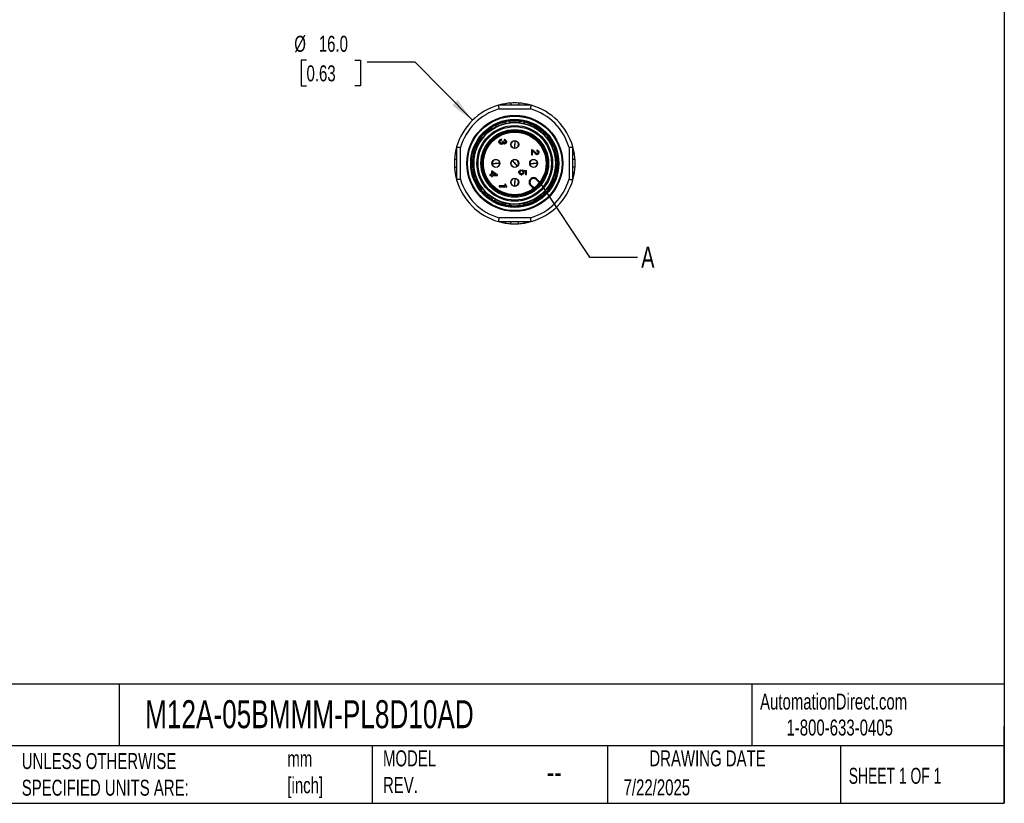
# Model space of a CAD drawing. Header units: millimetres. Extents: x 6 to 273, y 6 to 210.
# Tile 10 of 15: x 143 to 273, y 6 to 110. Entities that reach past the tile are written whole.
import ezdxf

# ---------------------------------------------------------------- set-up
doc = ezdxf.new("R2010")
doc.units = ezdxf.units.MM
doc.linetypes.add('SLD-Solid', pattern=[0])
doc.layers.add('DIMENSIONS', color=140, linetype='SLD-Solid', lineweight=25)
doc.layers.add('TEXT', color=140, linetype='SLD-Solid', lineweight=25)
doc.styles.add('SLDTEXTSTYLE0', font='TXT', dxfattribs={"width": 0.7})
doc.styles.add('SLDTEXTSTYLE1', font='TXT', dxfattribs={"width": 0.65})
doc.dimstyles.new('SLDDIMSTYLE3', dxfattribs={"dimtxt": 2.158008, "dimasz": 3.302, "dimexe": 0, "dimexo": 0.0625, "dimgap": 0.539502, "dimtad": 0, "dimtih": 1, "dimtoh": 1, "dimdec": 1, "dimrnd": 1e-09, "dimzin": 4, "dimdsep": 46, "dimtxsty": 'SLDTEXTSTYLE0', "dimsah": 1, "dimcen": 0, "dimadec": 0, "dimazin": 1, "dimtfac": 1, "dimtdec": 1, "dimtofl": 0, "dimtmove": 0, "dimatfit": 3, "dimfxl": 0, "dimfrac": 2, "dimtolj": 1, "dimtzin": 12, "dimarcsym": 0})
doc.dimstyles.new('SLDDIMSTYLE4', dxfattribs={"dimtxt": 0.18, "dimasz": 3.302, "dimexe": 0, "dimexo": 0.0625, "dimgap": 0, "dimtad": 0, "dimtih": 1, "dimtoh": 1, "dimdec": 0, "dimrnd": 1e-09, "dimzin": 0, "dimdsep": 46, "dimtxsty": 'Standard', "dimblk1": 'NONE', "dimblk2": 'NONE', "dimsah": 1, "dimcen": 0.09, "dimadec": 0, "dimazin": 0, "dimtfac": 3.302, "dimtdec": 0, "dimtofl": 0, "dimtmove": 0, "dimatfit": 3, "dimldrblk": 'NONE', "dimfxl": 0, "dimfrac": 2, "dimtolj": 1, "dimtzin": 0, "dimarcsym": 0})

# ---------------------------------------------------------------- blocks, each defined once
blk = doc.blocks.new('_D_5')
at = {"layer": 'DIMENSIONS'}
for p, q in [((180.6, 104.76), (179.88, 104.76)), ((179.88, 104.76), (179.88, 101.33)), ((187.02, 104.76), (187.74, 104.76)), ((187.74, 104.76), (187.74, 101.33)), ((195, 104.46), (188.65, 104.46)), ((202.57, 96.78), (195, 104.46)), ((179.88, 101.33), (180.6, 101.33)), ((187.74, 101.33), (187.02, 101.33))]:
    blk.add_line(p, q, dxfattribs=at)
blk.add_solid([(202.57, 96.78), (200.62, 99.48), (199.89, 98.77)], dxfattribs=at)
at = {"layer": 'DIMENSIONS', "char_height": 2.117, "attachment_point": 1, "style": 'SLDTEXTSTYLE0'}
for s, insert in [('%%c', (178.98, 107.97)), ('16.0', (182.23, 107.97)), ('0.63', (180.6, 104.06))]:
    blk.add_mtext(s, dxfattribs=dict(at, insert=insert))
blk = doc.blocks.new('_None')

msp = doc.modelspace()

# ---------------------------------------------------------------- linework, layer by layer
for p, q in [((210.36, 98.78), (206.02, 98.78)), ((206.09, 98.28), (210.29, 98.28)), ((206.92, 98.98), (206.92, 98.78)), ((207.69, 99.07), (207.69, 98.78)), ((208.69, 99.07), (208.69, 98.78)), ((209.46, 98.98), (209.46, 98.78)), ((207.55, 96.47), (207.53, 96.59)), ((208.85, 96.59), (208.83, 96.49)), ((205.16, 95.72), (205.21, 95.63)), ((205.74, 95.93), (205.69, 96.03)), ((206.93, 96.48), (206.95, 96.38)), ((209.44, 96.36), (209.46, 96.48)), ((203.75, 94.41), (203.84, 94.33)), ((204.23, 94.81), (204.15, 94.87)), ((206.09, 93.98), (206.12, 94.08)), ((206.09, 93.98), (206.09, 93.91)), ((206.12, 94.08), (206.15, 94.16)), ((206.15, 94.16), (206.22, 94.22)), ((206.22, 94.22), (206.28, 94.26)), ((206.24, 94.03), (206.23, 93.97)), ((206.23, 93.92), (206.23, 93.97)), ((206.28, 94.08), (206.24, 94.03)), ((206.28, 94.26), (206.37, 94.28)), ((206.33, 94.12), (206.28, 94.08)), ((206.38, 94.13), (206.33, 94.12)), ((206.43, 94.28), (206.37, 94.28)), ((206.38, 94.13), (206.43, 94.13)), ((206.43, 94.13), (206.43, 94.28)), ((206.69, 93.97), (206.58, 93.97)), ((206.58, 93.97), (206.58, 93.92)), ((206.69, 93.92), (206.69, 93.97)), ((206.85, 94.23), (206.8, 94.23)), ((206.8, 94.23), (206.8, 94.09)), ((206.8, 94.09), (206.85, 94.09)), ((206.85, 94.23), (206.92, 94.22)), ((206.89, 94.08), (206.85, 94.09)), ((206.93, 94.06), (206.89, 94.08)), ((206.92, 94.22), (206.99, 94.17)), ((206.95, 94.02), (206.93, 94.06)), ((206.97, 93.97), (206.95, 94.02)), ((206.97, 93.97), (206.97, 93.92)), ((206.99, 94.17), (207.04, 94.12)), ((207.04, 94.12), (207.08, 94.04)), ((207.08, 94.04), (207.09, 93.98)), ((207.09, 93.91), (207.09, 93.98)), ((208.19, 94.08), (208.19, 93.63)), ((212.24, 94.87), (212.15, 94.8)), ((212.54, 94.33), (212.63, 94.41)), ((200.49, 93.25), (200.49, 88.91)), ((200.99, 88.98), (200.99, 93.18)), ((202.89, 92.69), (203, 92.65)), ((203.19, 93.23), (203.1, 93.26)), ((206.12, 93.81), (206.09, 93.91)), ((206.15, 93.73), (206.12, 93.81)), ((206.22, 93.67), (206.15, 93.73)), ((206.28, 93.63), (206.22, 93.67)), ((206.23, 93.92), (206.24, 93.86)), ((206.24, 93.86), (206.28, 93.81)), ((206.28, 93.81), (206.33, 93.77)), ((206.37, 93.61), (206.28, 93.63)), ((206.33, 93.77), (206.38, 93.76)), ((206.37, 93.61), (206.43, 93.61)), ((206.43, 93.76), (206.38, 93.76)), ((206.43, 93.76), (206.48, 93.77)), ((206.52, 93.63), (206.43, 93.61)), ((206.48, 93.77), (206.53, 93.81)), ((206.59, 93.68), (206.52, 93.63)), ((206.53, 93.81), (206.57, 93.86)), ((206.57, 93.86), (206.58, 93.92)), ((206.64, 93.74), (206.59, 93.68)), ((206.67, 93.72), (206.64, 93.74)), ((206.74, 93.67), (206.67, 93.72)), ((206.69, 93.92), (206.7, 93.87)), ((206.7, 93.87), (206.73, 93.83)), ((206.73, 93.83), (206.77, 93.81)), ((206.8, 93.66), (206.74, 93.67)), ((206.77, 93.81), (206.8, 93.79)), ((206.85, 93.79), (206.8, 93.79)), ((206.8, 93.66), (206.85, 93.66)), ((206.85, 93.79), (206.89, 93.81)), ((206.92, 93.67), (206.85, 93.66)), ((206.89, 93.81), (206.93, 93.83)), ((206.99, 93.72), (206.92, 93.67)), ((206.93, 93.83), (206.95, 93.87)), ((206.95, 93.87), (206.97, 93.92)), ((207.04, 93.77), (206.99, 93.72)), ((207.08, 93.84), (207.04, 93.77)), ((207.09, 93.91), (207.08, 93.84)), ((208.19, 93.08), (208.19, 93.53)), ((210.47, 92.88), (210.39, 92.88)), ((210.39, 92.88), (210.39, 92.22)), ((210.47, 92.88), (210.55, 92.86)), ((210.52, 92.22), (210.52, 92.71)), ((210.59, 92.68), (210.52, 92.71)), ((210.55, 92.86), (210.64, 92.81)), ((210.68, 92.62), (210.59, 92.68)), ((210.64, 92.81), (210.72, 92.74)), ((210.72, 92.74), (210.8, 92.67)), ((210.8, 92.67), (210.87, 92.59)), ((211.15, 92.83), (211.1, 92.83)), ((211.1, 92.83), (211.1, 92.69)), ((211.1, 92.69), (211.15, 92.69)), ((211.15, 92.83), (211.22, 92.82)), ((211.19, 92.68), (211.15, 92.69)), ((211.23, 92.66), (211.19, 92.68)), ((211.22, 92.82), (211.29, 92.77)), ((211.25, 92.62), (211.23, 92.66)), ((211.29, 92.77), (211.34, 92.72)), ((211.34, 92.72), (211.38, 92.64)), ((211.38, 92.64), (211.39, 92.58)), ((213.29, 93.26), (213.18, 93.22)), ((213.4, 92.65), (213.5, 92.69)), ((215.39, 93.18), (215.39, 88.98)), ((215.89, 88.91), (215.89, 93.25)), ((200.49, 91.58), (200.21, 91.58)), ((200.29, 92.35), (200.49, 92.35)), ((202.75, 91.35), (202.75, 91.3)), ((207.84, 91.44), (208.16, 91.12)), ((210.39, 92.22), (210.52, 92.22)), ((210.78, 92.53), (210.68, 92.62)), ((210.85, 92.44), (210.78, 92.53)), ((210.94, 92.34), (210.85, 92.44)), ((210.87, 92.59), (211.03, 92.43)), ((210.97, 92.32), (210.94, 92.34)), ((211.04, 92.27), (210.97, 92.32)), ((211.03, 92.43), (211.07, 92.41)), ((211.1, 92.26), (211.04, 92.27)), ((211.07, 92.41), (211.1, 92.39)), ((211.15, 92.39), (211.1, 92.39)), ((211.1, 92.26), (211.15, 92.26)), ((211.15, 92.39), (211.19, 92.41)), ((211.22, 92.27), (211.15, 92.26)), ((211.19, 92.41), (211.23, 92.43)), ((211.29, 92.32), (211.22, 92.27)), ((211.23, 92.43), (211.25, 92.47)), ((211.27, 92.57), (211.25, 92.62)), ((211.25, 92.47), (211.27, 92.52)), ((211.27, 92.57), (211.27, 92.52)), ((211.34, 92.37), (211.29, 92.32)), ((211.38, 92.44), (211.34, 92.37)), ((211.39, 92.51), (211.38, 92.44)), ((211.39, 92.51), (211.39, 92.58)), ((213.73, 91.39), (213.61, 91.39)), ((215.89, 92.35), (216.09, 92.35)), ((216.18, 91.58), (215.89, 91.58)), ((200.21, 90.58), (200.49, 90.58)), ((205.25, 90.03), (205.12, 90.03)), ((205.12, 90.03), (205.12, 89.61)), ((205.19, 91.08), (205.64, 91.08)), ((205.25, 90.03), (205.89, 89.61)), ((206.19, 91.08), (205.74, 91.08)), ((208.55, 90.73), (208.23, 91.05)), ((208.75, 90), (208.78, 90.06)), ((208.78, 90.06), (208.8, 90.1)), ((208.8, 90.1), (208.84, 90.13)), ((208.84, 90.13), (208.89, 90.17)), ((208.89, 90.17), (208.94, 90.2)), ((208.93, 90.05), (208.89, 90)), ((208.97, 90.07), (208.93, 90.05)), ((208.94, 90.2), (209.02, 90.22)), ((209.03, 90.1), (208.97, 90.07)), ((209.02, 90.22), (209.03, 90.1)), ((209.19, 90.21), (209.74, 90.13)), ((209.19, 90.21), (209.19, 90.08)), ((209.23, 90.06), (209.19, 90.08)), ((209.27, 90.01), (209.23, 90.06)), ((209.34, 90.07), (209.38, 90.01)), ((209.62, 90.03), (209.34, 90.07)), ((209.62, 90.03), (209.62, 89.62)), ((209.74, 89.62), (209.74, 90.13)), ((210.19, 91.08), (210.64, 91.08)), ((211.19, 91.08), (210.74, 91.08)), ((213.63, 90.77), (213.73, 90.78)), ((216.18, 90.58), (215.89, 90.58)), ((200.49, 89.81), (200.29, 89.81)), ((202.99, 89.52), (202.89, 89.48)), ((203.1, 88.9), (203.2, 88.94)), ((205.12, 89.61), (204.89, 89.61)), ((204.89, 89.61), (204.89, 89.47)), ((204.89, 89.47), (205.12, 89.47)), ((205.12, 89.47), (205.12, 89.34)), ((205.12, 89.34), (205.24, 89.34)), ((205.67, 89.61), (205.24, 89.89)), ((205.24, 89.89), (205.24, 89.61)), ((205.24, 89.61), (205.67, 89.61)), ((205.24, 89.34), (205.24, 89.47)), ((205.24, 89.47), (205.89, 89.47)), ((205.89, 89.47), (205.89, 89.61)), ((208.19, 89.08), (208.19, 88.63)), ((208.74, 89.93), (208.75, 90)), ((208.74, 89.93), (208.74, 89.87)), ((208.75, 89.81), (208.74, 89.87)), ((208.78, 89.75), (208.75, 89.81)), ((208.8, 89.71), (208.78, 89.75)), ((208.84, 89.67), (208.8, 89.71)), ((208.89, 89.63), (208.84, 89.67)), ((208.89, 90), (208.87, 89.93)), ((208.87, 89.87), (208.87, 89.93)), ((208.87, 89.87), (208.89, 89.81)), ((208.89, 89.81), (208.93, 89.76)), ((208.94, 89.61), (208.89, 89.63)), ((208.93, 89.76), (208.97, 89.73)), ((209.02, 89.58), (208.94, 89.61)), ((208.97, 89.73), (209.03, 89.71)), ((209.02, 89.58), (209.12, 89.58)), ((209.13, 89.71), (209.03, 89.71)), ((209.19, 89.61), (209.12, 89.58)), ((209.13, 89.71), (209.19, 89.73)), ((209.19, 89.73), (209.23, 89.76)), ((209.24, 89.63), (209.19, 89.61)), ((209.23, 89.76), (209.27, 89.81)), ((209.29, 89.67), (209.24, 89.63)), ((209.29, 89.93), (209.27, 90.01)), ((209.27, 89.81), (209.29, 89.87)), ((209.29, 89.93), (209.29, 89.87)), ((209.37, 89.75), (209.29, 89.67)), ((209.39, 89.81), (209.37, 89.75)), ((209.38, 90.01), (209.4, 89.93)), ((209.4, 89.87), (209.39, 89.81)), ((209.4, 89.87), (209.4, 89.93)), ((209.62, 89.62), (209.74, 89.62)), ((210.31, 89.03), (210.24, 88.96)), ((210.31, 88.89), (210.24, 88.96)), ((210.31, 89.03), (210.38, 88.96)), ((210.38, 88.96), (210.31, 88.89)), ((211.02, 88.96), (211.09, 89.03)), ((211.46, 88.52), (211.02, 88.96)), ((211.52, 88.6), (211.09, 89.03)), ((213.2, 88.93), (213.29, 88.9)), ((213.5, 89.48), (213.39, 89.52)), ((216.09, 89.81), (215.89, 89.81)), ((203.84, 87.83), (203.75, 87.76)), ((206.87, 88.09), (206.14, 88.09)), ((206.14, 88.09), (206.14, 87.97)), ((206.14, 87.97), (207.14, 87.97)), ((206.97, 88.33), (206.87, 88.33)), ((206.87, 88.33), (206.87, 88.09)), ((206.97, 88.31), (206.97, 88.33)), ((206.97, 88.31), (206.98, 88.24)), ((206.98, 88.24), (206.99, 88.21)), ((206.99, 88.21), (207.02, 88.16)), ((207.02, 88.16), (207.05, 88.12)), ((207.05, 88.12), (207.1, 88.08)), ((207.1, 88.08), (207.14, 88.07)), ((207.14, 87.97), (207.14, 88.07)), ((208.19, 88.08), (208.19, 88.53)), ((210.24, 88.18), (210.31, 88.25)), ((210.24, 88.18), (210.67, 87.75)), ((210.31, 88.25), (210.75, 87.82)), ((212.63, 87.76), (212.54, 87.83)), ((204.15, 87.29), (204.23, 87.36)), ((205.22, 86.54), (205.16, 86.44)), ((205.69, 86.13), (205.74, 86.22)), ((212.15, 87.36), (212.24, 87.29)), ((206.95, 85.8), (206.93, 85.68)), ((207.53, 85.58), (207.55, 85.67)), ((208.83, 85.69), (208.85, 85.58)), ((209.46, 85.68), (209.44, 85.79)), ((210.29, 83.88), (206.09, 83.88)), ((206.02, 83.38), (210.36, 83.38)), ((206.92, 83.18), (206.92, 83.38)), ((207.69, 83.1), (207.69, 83.38)), ((208.69, 83.1), (208.69, 83.38)), ((209.46, 83.18), (209.46, 83.38))]:
    msp.add_line(p, q)
at = {"flags": 128}
for points in [[(206.92, 98.98), (206.56, 98.91), (206.02, 98.78)], [(210.36, 98.78), (209.83, 98.91), (209.46, 98.98)], [(200.49, 93.25), (200.36, 92.72), (200.29, 92.35)], [(216.09, 92.35), (216.02, 92.72), (215.89, 93.25)], [(200.29, 89.81), (200.36, 89.45), (200.49, 88.91)], [(215.89, 88.91), (216.02, 89.45), (216.09, 89.81)], [(206.02, 83.38), (206.56, 83.25), (206.92, 83.18)], [(209.46, 83.18), (209.83, 83.25), (210.36, 83.38)]]:
    msp.add_lwpolyline(points, dxfattribs=at)
for centre, radius in [((208.19, 91.08), 6.36), ((208.19, 91.08), 6.26), ((208.19, 91.08), 5.84), ((208.19, 91.08), 5.74), ((208.19, 91.08), 5.45), ((208.19, 91.08), 5.39), ((208.19, 91.08), 5.01), ((208.19, 91.08), 4.87), ((208.19, 91.08), 4.48), ((208.19, 91.08), 4.34), ((208.19, 91.08), 4.21), ((208.19, 91.08), 4.15), ((208.19, 93.58), 0.525), ((205.69, 91.08), 0.525), ((208.19, 91.08), 0.525), ((210.69, 91.08), 0.525), ((208.19, 88.58), 0.525)]:
    msp.add_circle(centre, radius)
for centre, radius, start, end in [((208.19, 91.08), 8, 105.7405, 164.2595), ((208.19, 91.08), 7.5, 106.2602, 163.7398), ((208.19, 91.08), 8, 93.5833, 99.1356), ((208.19, 91.08), 8, 86.4167, 93.5833), ((208.19, 91.08), 8, 80.8644, 86.4167), ((208.19, 91.08), 7.5, 16.2602, 73.7398), ((208.19, 91.08), 8, 15.7405, 74.2595), ((208.19, 91.08), 5.6, 103.0165, 117.0334), ((208.19, 91.08), 5.67, 99.4139, 100.5861), ((208.19, 91.08), 5.6, 83.0082, 97.1284), ((208.19, 91.08), 5.67, 79.4139, 80.5861), ((208.19, 91.08), 5.6, 42.9715, 77.1125), ((208.19, 91.08), 5.6, 123.0172, 137.0066), ((208.19, 91.08), 5.67, 119.4139, 120.5861), ((208.19, 91.08), 5.6, 143.0094, 156.99), ((208.19, 91.08), 5.67, 139.4139, 140.5861), ((208.19, 93.58), 0.5, 90, 270), ((208.19, 93.58), 0.5, 270, 90), ((208.19, 91.08), 5.67, 39.4139, 40.5861), ((208.19, 91.08), 5.6, 22.9201, 37.0187), ((208.19, 91.08), 5.6, 162.9923, 196.9837), ((208.19, 91.08), 5.67, 159.4139, 160.5861), ((208.19, 93.58), 0.05, 90, 270), ((208.19, 93.58), 0.05, 270, 90), ((208.19, 91.08), 5.67, 19.4139, 20.5861), ((208.19, 91.08), 5.6, 2.8271, 16.9774), ((208.19, 91.08), 8, 176.4167, 183.5833), ((208.19, 91.08), 8, 170.8644, 176.4167), ((205.69, 91.08), 0.5, 0, 180), ((208.19, 91.08), 0.5, 135, 315), ((208.19, 91.08), 0.5, 315, 135), ((210.69, 91.08), 0.5, 0, 180), ((208.19, 91.08), 8, 3.5833, 9.1356), ((208.19, 91.08), 8, 356.4167, 3.5833), ((208.19, 91.08), 8, 183.5833, 189.1356), ((205.69, 91.08), 0.5, 180, 0), ((205.69, 91.08), 0.05, 0, 180), ((205.69, 91.08), 0.05, 180, 0), ((208.19, 91.08), 0.05, 135, 315), ((208.19, 91.08), 0.05, 315, 135), ((210.69, 91.08), 0.5, 180, 0), ((210.69, 91.08), 0.05, 0, 180), ((210.69, 91.08), 0.05, 180, 0), ((208.19, 91.08), 5.6, 343.0146, 356.9975), ((208.19, 91.08), 5.67, 359.4139, 0.5861), ((208.19, 91.08), 8, 350.8644, 356.4167), ((208.19, 91.08), 8, 195.7405, 254.2595), ((208.19, 91.08), 7.5, 196.2602, 253.7398), ((208.19, 91.08), 5.67, 199.4139, 200.5861), ((208.19, 91.08), 5.6, 202.8646, 216.9924), ((208.19, 88.58), 0.5, 90, 270), ((208.19, 88.58), 0.5, 270, 90), ((210.63, 88.57), 0.55, 135, 225), ((210.63, 88.57), 0.45, 135, 225), ((208.19, 91.08), 7.5, 286.2602, 343.7398), ((210.7, 88.64), 0.55, 45, 135), ((208.19, 91.08), 8, 285.7405, 344.2595), ((210.7, 88.64), 0.45, 45, 135), ((208.19, 91.08), 5.6, 323.0178, 337.0194), ((208.19, 91.08), 5.67, 339.4139, 340.5861), ((208.19, 91.08), 5.67, 219.4139, 220.5861), ((208.19, 88.58), 0.05, 90, 270), ((208.19, 88.58), 0.05, 270, 90), ((208.19, 91.08), 5.67, 319.4139, 320.5861), ((208.19, 91.08), 5.6, 222.8925, 237.008), ((208.19, 91.08), 5.67, 239.4139, 240.5861), ((208.19, 91.08), 5.6, 283.001, 317.066), ((208.19, 91.08), 5.6, 242.958, 257.0297), ((208.19, 91.08), 5.67, 259.4139, 260.5861), ((208.19, 91.08), 5.6, 262.9824, 277.0623), ((208.19, 91.08), 5.67, 279.4139, 280.5861), ((208.19, 91.08), 8, 260.8644, 266.4167), ((208.19, 91.08), 8, 266.4167, 273.5833), ((208.19, 91.08), 8, 273.5833, 279.1356)]:
    msp.add_arc(centre, radius, start, end)
for points in [[(206.02, 98.78), (206.02, 98.78), (206.02, 98.77), (206.03, 98.74), (206.04, 98.68), (206.05, 98.6), (206.06, 98.5), (206.08, 98.39), (206.09, 98.32), (206.09, 98.28)], [(210.29, 98.28), (210.3, 98.32), (210.31, 98.39), (210.32, 98.5), (210.34, 98.6), (210.35, 98.68), (210.36, 98.74), (210.36, 98.77), (210.36, 98.78), (210.36, 98.78)], [(200.49, 93.25), (200.49, 93.25), (200.5, 93.25), (200.54, 93.25), (200.6, 93.24), (200.68, 93.23), (200.77, 93.21), (200.88, 93.2), (200.95, 93.19), (200.99, 93.18)], [(215.39, 93.18), (215.43, 93.19), (215.5, 93.2), (215.61, 93.21), (215.71, 93.23), (215.79, 93.24), (215.85, 93.25), (215.88, 93.25), (215.89, 93.25), (215.89, 93.25)], [(200.99, 88.98), (200.95, 88.98), (200.88, 88.97), (200.77, 88.95), (200.68, 88.94), (200.6, 88.93), (200.54, 88.92), (200.5, 88.91), (200.49, 88.91), (200.49, 88.91)], [(215.39, 88.98), (215.43, 88.98), (215.5, 88.97), (215.61, 88.95), (215.71, 88.94), (215.79, 88.93), (215.85, 88.92), (215.88, 88.91), (215.89, 88.91), (215.89, 88.91)], [(206.09, 83.88), (206.09, 83.84), (206.08, 83.77), (206.06, 83.66), (206.05, 83.57), (206.04, 83.49), (206.03, 83.43), (206.02, 83.39), (206.02, 83.38), (206.02, 83.38)], [(210.36, 83.38), (210.36, 83.38), (210.36, 83.39), (210.36, 83.43), (210.35, 83.49), (210.34, 83.57), (210.32, 83.66), (210.31, 83.77), (210.3, 83.84), (210.29, 83.88)]]:
    msp.add_open_spline(points, degree=3)
for points, knots in [([(206.93, 96.48), (206.93, 96.49), (206.93, 96.51), (206.94, 96.53), (206.95, 96.55), (206.97, 96.57), (206.99, 96.59), (207.01, 96.6), (207.04, 96.62), (207.09, 96.64), (207.13, 96.65), (207.15, 96.65)], [0, 0, 0, 0, 0.132944, 0.253322, 0.361141, 0.456394, 0.539053, 0.609131, 0.666613, 0.83299, 1, 1, 1, 1]), ([(207.53, 96.59), (207.53, 96.59), (207.53, 96.61), (207.5, 96.64), (207.45, 96.67), (207.38, 96.68), (207.31, 96.68), (207.28, 96.67), (207.26, 96.67)], [0, 0, 0, 0, 0.124417, 0.249619, 0.499397, 0.749038, 0.874635, 1, 1, 1, 1]), ([(208.85, 96.59), (208.85, 96.59), (208.86, 96.61), (208.88, 96.63), (208.9, 96.65), (208.92, 96.66), (208.95, 96.67), (208.97, 96.67), (209.01, 96.68), (209.05, 96.68), (209.1, 96.67), (209.12, 96.67)], [0, 0, 0, 0, 0.1328307, 0.2531335, 0.3609142, 0.456168, 0.5388646, 0.6090173, 0.6666131, 0.8329853, 1, 1, 1, 1]), ([(209.46, 96.48), (209.46, 96.49), (209.46, 96.5), (209.44, 96.54), (209.4, 96.58), (209.34, 96.62), (209.28, 96.64), (209.25, 96.65), (209.23, 96.65)], [0, 0, 0, 0, 0.124417, 0.249619, 0.499397, 0.749038, 0.874635, 1, 1, 1, 1]), ([(205.16, 95.72), (205.16, 95.73), (205.15, 95.75), (205.15, 95.77), (205.16, 95.8), (205.17, 95.82), (205.18, 95.85), (205.2, 95.87), (205.22, 95.89), (205.25, 95.92), (205.29, 95.95), (205.31, 95.96)], [0, 0, 0, 0, 0.133392, 0.254069, 0.362038, 0.457292, 0.539801, 0.609579, 0.666612, 0.833008, 1, 1, 1, 1]), ([(205.69, 96.03), (205.68, 96.04), (205.68, 96.05), (205.64, 96.07), (205.58, 96.08), (205.51, 96.06), (205.45, 96.04), (205.42, 96.03), (205.41, 96.02)], [0, 0, 0, 0, 0.1244169, 0.2496193, 0.4993968, 0.7490381, 0.874635, 1, 1, 1, 1]), ([(203.75, 94.41), (203.75, 94.41), (203.74, 94.42), (203.73, 94.45), (203.73, 94.48), (203.73, 94.5), (203.73, 94.53), (203.74, 94.55), (203.75, 94.58), (203.77, 94.63), (203.8, 94.66), (203.81, 94.68)], [0, 0, 0, 0, 0.133198, 0.253745, 0.361649, 0.456903, 0.539477, 0.609385, 0.666612, 0.833, 1, 1, 1, 1]), ([(204.15, 94.87), (204.14, 94.88), (204.13, 94.89), (204.09, 94.89), (204.03, 94.88), (203.97, 94.85), (203.92, 94.8), (203.9, 94.78), (203.89, 94.77)], [0, 0, 0, 0, 0.124417, 0.249619, 0.499397, 0.749038, 0.874635, 1, 1, 1, 1]), ([(212.24, 94.87), (212.24, 94.88), (212.26, 94.89), (212.28, 94.89), (212.31, 94.89), (212.34, 94.88), (212.36, 94.87), (212.38, 94.86), (212.41, 94.85), (212.45, 94.82), (212.48, 94.78), (212.5, 94.77)], [0, 0, 0, 0, 0.133377, 0.254044, 0.362008, 0.457262, 0.539776, 0.609564, 0.666612, 0.833008, 1, 1, 1, 1]), ([(212.63, 94.41), (212.63, 94.41), (212.65, 94.42), (212.66, 94.46), (212.66, 94.52), (212.63, 94.59), (212.6, 94.64), (212.58, 94.67), (212.57, 94.68)], [0, 0, 0, 0, 0.124417, 0.249619, 0.499397, 0.749038, 0.874635, 1, 1, 1, 1]), ([(202.89, 92.69), (202.88, 92.69), (202.86, 92.7), (202.85, 92.72), (202.83, 92.75), (202.83, 92.77), (202.82, 92.8), (202.82, 92.82), (202.82, 92.85), (202.83, 92.9), (202.84, 92.94), (202.85, 92.97)], [0, 0, 0, 0, 0.1330059, 0.2534257, 0.3612651, 0.4565189, 0.5391571, 0.6091927, 0.6666127, 0.8329925, 1, 1, 1, 1]), ([(203.1, 93.26), (203.09, 93.27), (203.07, 93.27), (203.03, 93.26), (202.98, 93.23), (202.94, 93.17), (202.91, 93.12), (202.89, 93.09), (202.89, 93.07)], [0, 0, 0, 0, 0.124417, 0.249619, 0.499397, 0.749038, 0.874635, 1, 1, 1, 1]), ([(213.29, 93.26), (213.32, 93.27), (213.36, 93.26), (213.44, 93.19), (213.47, 93.14), (213.5, 93.07)], [0, 0, 0, 0, 0.5, 0.5, 1, 1, 1, 1]), ([(213.5, 92.69), (213.53, 92.7), (213.55, 92.74), (213.57, 92.84), (213.56, 92.9), (213.54, 92.97)], [0, 0, 0, 0, 0.5, 0.5, 1, 1, 1, 1]), ([(202.76, 91.55), (202.76, 91.55), (202.76, 91.53), (202.75, 91.45), (202.75, 91.4), (202.75, 91.35)], [0, 0, 0, 0, 0.5, 0.5, 1, 1, 1, 1]), ([(202.76, 91.57), (202.76, 91.56), (202.76, 91.56), (202.76, 91.53), (202.76, 91.52)], [0, 0, 0, 0, 0.534765, 1, 1, 1, 1]), ([(213.73, 91.39), (213.74, 91.39), (213.75, 91.39), (213.78, 91.37), (213.79, 91.35), (213.81, 91.33), (213.82, 91.31), (213.83, 91.28), (213.84, 91.25), (213.85, 91.21), (213.86, 91.16), (213.86, 91.14)], [0, 0, 0, 0, 0.132587, 0.252728, 0.360427, 0.455681, 0.538458, 0.608774, 0.666614, 0.832975, 1, 1, 1, 1]), ([(213.73, 90.78), (213.74, 90.78), (213.75, 90.78), (213.78, 90.8), (213.82, 90.84), (213.85, 90.91), (213.86, 90.98), (213.86, 91.01), (213.86, 91.02)], [0, 0, 0, 0, 0.124417, 0.249619, 0.499397, 0.749038, 0.874635, 1, 1, 1, 1]), ([(202.89, 89.48), (202.88, 89.47), (202.86, 89.47), (202.84, 89.44), (202.82, 89.38), (202.82, 89.31), (202.83, 89.25), (202.84, 89.21), (202.85, 89.2)], [0, 0, 0, 0, 0.1244169, 0.2496193, 0.4993968, 0.7490381, 0.874635, 1, 1, 1, 1]), ([(203.1, 88.9), (203.09, 88.9), (203.07, 88.89), (203.04, 88.9), (203.02, 88.91), (203, 88.93), (202.98, 88.95), (202.96, 88.96), (202.94, 88.99), (202.91, 89.03), (202.9, 89.07), (202.89, 89.09)], [0, 0, 0, 0, 0.133243, 0.253821, 0.361739, 0.456993, 0.539552, 0.60943, 0.666612, 0.833002, 1, 1, 1, 1]), ([(213.29, 88.9), (213.3, 88.9), (213.31, 88.89), (213.35, 88.9), (213.4, 88.93), (213.45, 88.99), (213.48, 89.04), (213.49, 89.07), (213.5, 89.09)], [0, 0, 0, 0, 0.124417, 0.249619, 0.499397, 0.749038, 0.874635, 1, 1, 1, 1]), ([(213.5, 89.48), (213.51, 89.47), (213.52, 89.47), (213.54, 89.44), (213.55, 89.42), (213.56, 89.39), (213.56, 89.37), (213.56, 89.34), (213.56, 89.31), (213.56, 89.26), (213.54, 89.22), (213.54, 89.2)], [0, 0, 0, 0, 0.133006, 0.253426, 0.361265, 0.456519, 0.539157, 0.609193, 0.666613, 0.832992, 1, 1, 1, 1]), ([(203.75, 87.76), (203.75, 87.75), (203.74, 87.74), (203.73, 87.71), (203.73, 87.65), (203.75, 87.58), (203.78, 87.52), (203.8, 87.5), (203.81, 87.48)], [0, 0, 0, 0, 0.124417, 0.249619, 0.499397, 0.749038, 0.874635, 1, 1, 1, 1]), ([(212.63, 87.76), (212.64, 87.75), (212.65, 87.74), (212.65, 87.71), (212.66, 87.69), (212.65, 87.66), (212.65, 87.63), (212.64, 87.61), (212.63, 87.58), (212.61, 87.54), (212.58, 87.5), (212.57, 87.48)], [0, 0, 0, 0, 0.133198, 0.253745, 0.361649, 0.456903, 0.539477, 0.609385, 0.666612, 0.833, 1, 1, 1, 1]), ([(204.15, 87.29), (204.14, 87.28), (204.13, 87.28), (204.1, 87.27), (204.07, 87.27), (204.05, 87.28), (204.02, 87.29), (204, 87.3), (203.97, 87.32), (203.93, 87.35), (203.9, 87.38), (203.89, 87.4)], [0, 0, 0, 0, 0.1333768, 0.254044, 0.3620076, 0.4572617, 0.5397761, 0.609564, 0.6666119, 0.8330076, 1, 1, 1, 1]), ([(205.16, 86.44), (205.16, 86.43), (205.15, 86.42), (205.15, 86.38), (205.17, 86.33), (205.22, 86.27), (205.27, 86.23), (205.29, 86.21), (205.31, 86.2)], [0, 0, 0, 0, 0.124417, 0.249619, 0.499397, 0.749038, 0.874635, 1, 1, 1, 1]), ([(205.69, 86.13), (205.68, 86.13), (205.67, 86.11), (205.65, 86.1), (205.62, 86.09), (205.6, 86.09), (205.57, 86.09), (205.55, 86.1), (205.51, 86.1), (205.47, 86.12), (205.43, 86.14), (205.41, 86.15)], [0, 0, 0, 0, 0.133037, 0.253478, 0.361328, 0.456582, 0.539209, 0.609224, 0.666613, 0.832994, 1, 1, 1, 1]), ([(212.24, 87.29), (212.24, 87.28), (212.26, 87.28), (212.29, 87.27), (212.35, 87.28), (212.41, 87.32), (212.46, 87.36), (212.48, 87.38), (212.5, 87.4)], [0, 0, 0, 0, 0.124417, 0.249619, 0.499397, 0.749038, 0.874635, 1, 1, 1, 1]), ([(206.93, 85.68), (206.93, 85.68), (206.93, 85.66), (206.94, 85.62), (206.98, 85.58), (207.04, 85.54), (207.1, 85.52), (207.13, 85.52), (207.15, 85.51)], [0, 0, 0, 0, 0.1244169, 0.2496193, 0.4993968, 0.7490381, 0.874635, 1, 1, 1, 1]), ([(207.53, 85.58), (207.53, 85.57), (207.53, 85.55), (207.51, 85.53), (207.48, 85.52), (207.46, 85.51), (207.43, 85.5), (207.41, 85.49), (207.38, 85.49), (207.33, 85.48), (207.29, 85.49), (207.26, 85.49)], [0, 0, 0, 0, 0.132831, 0.253133, 0.360914, 0.456168, 0.538865, 0.609017, 0.666613, 0.832985, 1, 1, 1, 1]), ([(208.85, 85.58), (208.85, 85.57), (208.86, 85.55), (208.88, 85.53), (208.93, 85.5), (209.01, 85.49), (209.07, 85.49), (209.1, 85.49), (209.12, 85.49)], [0, 0, 0, 0, 0.124417, 0.249619, 0.499397, 0.749038, 0.874635, 1, 1, 1, 1]), ([(209.46, 85.68), (209.46, 85.68), (209.46, 85.66), (209.45, 85.63), (209.43, 85.61), (209.41, 85.59), (209.39, 85.58), (209.37, 85.56), (209.34, 85.55), (209.3, 85.53), (209.25, 85.52), (209.23, 85.51)], [0, 0, 0, 0, 0.132944, 0.253322, 0.361141, 0.456394, 0.539053, 0.609131, 0.666613, 0.83299, 1, 1, 1, 1])]:
    msp.add_open_spline(points, degree=3, knots=knots)
at = {"layer": 'TEXT'}
for p, q in [((273.05, 209.55), (273.05, 6.35)), ((273.05, 22.13), (6.35, 22.13)), ((155.76, 22.13), (155.76, 13.97)), ((239.58, 22.13), (239.58, 13.97)), ((273.05, 6.35), (273.05, 16.51)), ((273.05, 13.97), (6.35, 13.97)), ((189.3, 13.97), (189.3, 6.35)), ((220.47, 13.97), (220.47, 6.35)), ((251.35, 13.97), (251.35, 6.35)), ((6.35, 6.35), (273.05, 6.35))]:
    msp.add_line(p, q, dxfattribs=at)
msp.add_circle((208.19, 91.08), 4.15, dxfattribs=at)

# ---------------------------------------------------------------- texts
for s, insert, char_height, attachment_point, style in [('A', (224.94, 80.07), 2.82, 1, 'SLDTEXTSTYLE0'), ('AutomationDirect.com', (240.69, 20.88), 2.1167, 1, 'SLDTEXTSTYLE0'), ('M12A-05BMMM-PL8D10AD', (159.21, 20), 3.7042, 1, 'SLDTEXTSTYLE0'), ('1-800-633-0405', (244.19, 17.44), 2.1167, 1, 'SLDTEXTSTYLE0'), ('MODEL ^JREV.', (190.73, 13.36), 2.1167, 1, 'SLDTEXTSTYLE0'), ('DRAWING DATE', (233.73, 13.36), 2.1167, 2, 'SLDTEXTSTYLE0'), ('UNLESS OTHERWISE ^JSPECIFIED UNITS ARE:', (142.87, 13), 2.1167, 1, 'SLDTEXTSTYLE0'), ('mm^J[inch]', (178.06, 13.32), 2.117, 1, 'SLDTEXTSTYLE0'), ('SHEET 1 OF 1', (252.44, 11.05), 2.1167, 1, 'SLDTEXTSTYLE1'), ('--', (212.43, 12.09), 3.175, 1, 'SLDTEXTSTYLE0'), ('7/22/2025', (222.61, 9.52), 2.117, 1, 'SLDTEXTSTYLE0')]:
    msp.add_mtext(s, dxfattribs=dict(at, insert=insert, char_height=char_height, attachment_point=attachment_point, style=style))

# ---------------------------------------------------------------- dimensions: what is measured, and where the dimension line sits
at = {"layer": 'DIMENSIONS'}
dim = msp.add_diameter_dim_2p(p1=(213.81, 85.39), p2=(202.57, 96.78), dimstyle='SLDDIMSTYLE3', dxfattribs=at)
dim.commit()
dim.dimension.update_dxf_attribs({"geometry": '_D_5', "text_midpoint": (183.81, 104.46), "dimtype": 163})

# ---------------------------------------------------------------- leaders
at = {"layer": 'TEXT', "has_arrowhead": 0}
msp.add_leader([(211.49, 88.56), (218.09, 78.66), (224.44, 78.66)], dimstyle='SLDDIMSTYLE4', dxfattribs=at)

doc.saveas('drawing.dxf')
